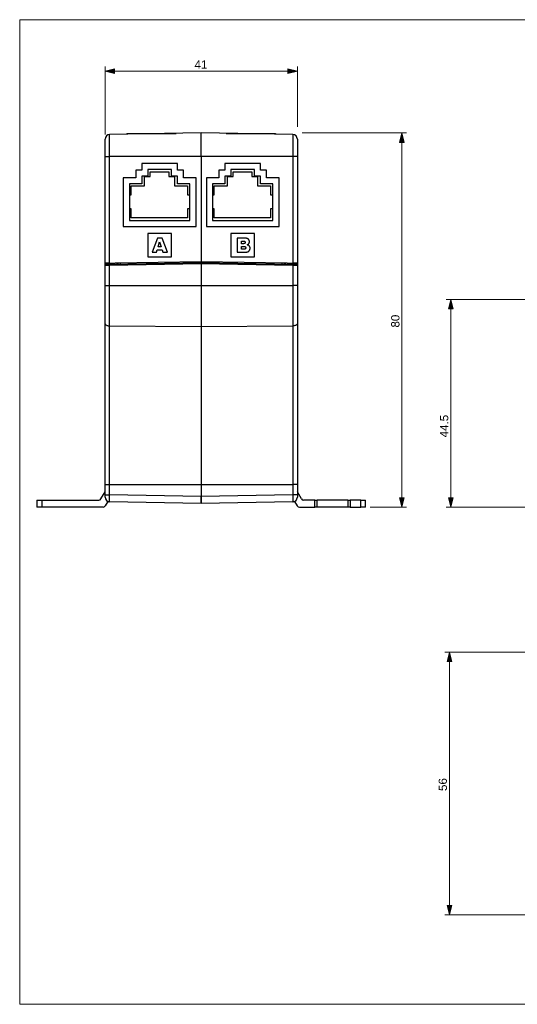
# Model space of a CAD drawing. Header units: inches. Extents: x 0 to 842, y 0 to 595.
# Tile 1 of 6: x 0 to 301, y 0 to 595. Entities that reach past the tile are written whole.
import ezdxf

# ---------------------------------------------------------------- set-up
doc = ezdxf.new("R2010")
doc.units = ezdxf.units.IN
doc.header["$MEASUREMENT"] = 0
doc.layers.add('Capa 1', color=7, linetype='Continuous')

# ---------------------------------------------------------------- blocks, each defined once
blk = doc.blocks.new('block 2')
at = {"layer": 'Capa 1', "lineweight": 0}
blk.add_lwpolyline([(0, 595.28), (841.89, 595.28), (841.89, 0), (0, 0), (0, 595.28)], dxfattribs=at)
at = {"layer": 'Capa 1', "color": 250, "lineweight": 25}
for points in [[(109.65, 526.78), (54.32, 525.82)], [(54.32, 512.61), (54.32, 513.02), (54.32, 513.44), (54.32, 513.85), (54.32, 514.26), (54.32, 514.68), (54.32, 515.08), (54.32, 515.49), (54.32, 515.89), (54.32, 516.29), (54.32, 516.69), (54.32, 517.08), (54.32, 517.47), (54.32, 517.85), (54.32, 518.23), (54.32, 518.6), (54.32, 518.97), (54.32, 519.33), (54.32, 519.69), (54.32, 520.03), (54.32, 520.37), (54.32, 520.7), (54.32, 521.03), (54.32, 521.34), (54.32, 521.65), (54.32, 521.95), (54.32, 522.24), (54.32, 522.52), (54.32, 522.79), (54.32, 523.04), (54.32, 523.29), (54.32, 523.53), (54.32, 523.76), (54.32, 523.98), (54.32, 524.18), (54.32, 524.38), (54.32, 524.56), (54.32, 524.73), (54.32, 524.89), (54.32, 525.04), (54.32, 525.17), (54.32, 525.29), (54.32, 525.4), (54.32, 525.5), (54.32, 525.58), (54.32, 525.65), (54.32, 525.71), (54.32, 525.76), (54.32, 525.79), (54.32, 525.81), (54.32, 525.82)], [(64.72, 526.52), (69.82, 526.52)], [(64.72, 526.52), (64.72, 526)], [(69.82, 526.52), (94.59, 526.52)], [(69.82, 526.52), (69.82, 526.09)], [(164.97, 525.82), (109.65, 526.78)], [(109.65, 512.61), (109.65, 513.05), (109.65, 513.5), (109.65, 513.94), (109.65, 514.39), (109.65, 514.83), (109.65, 515.27), (109.65, 515.7), (109.65, 516.13), (109.65, 516.56), (109.65, 516.99), (109.65, 517.41), (109.65, 517.83), (109.65, 518.24), (109.65, 518.64), (109.65, 519.04), (109.65, 519.44), (109.65, 519.82), (109.65, 520.2), (109.65, 520.58), (109.65, 520.94), (109.65, 521.3), (109.65, 521.64), (109.65, 521.98), (109.65, 522.31), (109.65, 522.63), (109.65, 522.94), (109.65, 523.24), (109.65, 523.53), (109.65, 523.81), (109.65, 524.08), (109.65, 524.33), (109.65, 524.58), (109.65, 524.81), (109.65, 525.03), (109.65, 525.24), (109.65, 525.43), (109.65, 525.62), (109.65, 525.79), (109.65, 525.94), (109.65, 526.09), (109.65, 526.22), (109.65, 526.34), (109.65, 526.44), (109.65, 526.53), (109.65, 526.61), (109.65, 526.67), (109.65, 526.72), (109.65, 526.76), (109.65, 526.78), (109.65, 526.78)], [(124.71, 526.52), (149.47, 526.52)], [(149.47, 526.52), (154.58, 526.52)], [(149.47, 526.52), (149.47, 526.09)], [(154.58, 526.52), (154.58, 526)], [(164.97, 525.82), (164.97, 525.81), (164.97, 525.79), (164.97, 525.76), (164.97, 525.71), (164.97, 525.65), (164.97, 525.58), (164.97, 525.5), (164.97, 525.4), (164.97, 525.29), (164.97, 525.17), (164.97, 525.04), (164.97, 524.89), (164.97, 524.73), (164.97, 524.56), (164.97, 524.38), (164.97, 524.18), (164.97, 523.98), (164.97, 523.76), (164.97, 523.53), (164.97, 523.29), (164.97, 523.05), (164.97, 522.79), (164.97, 522.52), (164.97, 522.24), (164.97, 521.95), (164.97, 521.65), (164.97, 521.34), (164.97, 521.03), (164.97, 520.7), (164.97, 520.37), (164.97, 520.03), (164.97, 519.69), (164.97, 519.33), (164.97, 518.97), (164.97, 518.61), (164.97, 518.23), (164.97, 517.85), (164.97, 517.47), (164.97, 517.08), (164.97, 516.69), (164.97, 516.29), (164.97, 515.89), (164.97, 515.49), (164.97, 515.08), (164.97, 514.67), (164.97, 514.26), (164.97, 513.85), (164.97, 513.44), (164.97, 513.02), (164.97, 512.61)], [(51.54, 512.61), (51.54, 522.98)], [(167.76, 522.98), (167.76, 512.61)], [(51.54, 447.98), (51.54, 512.61)], [(51.54, 512.61), (51.54, 512.61), (51.55, 512.61), (51.56, 512.61), (51.58, 512.61), (51.61, 512.61), (51.64, 512.61), (51.68, 512.61), (51.72, 512.61), (51.77, 512.61), (51.83, 512.61), (51.89, 512.61), (51.95, 512.61), (52.02, 512.61), (52.1, 512.61), (52.18, 512.61), (52.26, 512.61), (52.35, 512.61), (52.44, 512.61), (52.54, 512.61), (52.64, 512.61), (52.74, 512.61), (52.85, 512.61), (52.96, 512.61), (53.08, 512.61), (53.19, 512.61), (53.31, 512.61), (53.43, 512.61), (53.56, 512.61), (53.68, 512.61), (53.81, 512.61), (53.93, 512.61), (54.06, 512.61), (54.19, 512.61), (54.32, 512.61)], [(54.32, 447.98), (54.32, 512.61)], [(109.65, 512.61), (54.32, 512.61)], [(164.97, 512.61), (109.65, 512.61)], [(109.65, 512.61), (109.65, 448.88)], [(167.76, 512.61), (167.75, 512.61), (167.75, 512.61), (167.73, 512.61), (167.71, 512.61), (167.68, 512.61), (167.65, 512.61), (167.61, 512.61), (167.57, 512.61), (167.52, 512.61), (167.47, 512.61), (167.41, 512.61), (167.34, 512.61), (167.27, 512.61), (167.2, 512.61), (167.12, 512.61), (167.03, 512.61), (166.94, 512.61), (166.85, 512.61), (166.75, 512.61), (166.65, 512.61), (166.55, 512.61), (166.44, 512.61), (166.33, 512.61), (166.22, 512.61), (166.1, 512.61), (165.98, 512.61), (165.86, 512.61), (165.74, 512.61), (165.61, 512.61), (165.49, 512.61), (165.36, 512.61), (165.23, 512.61), (165.1, 512.61), (164.97, 512.61)], [(164.97, 512.61), (164.97, 447.98)], [(167.76, 512.61), (167.76, 447.98)], [(95.36, 508.36), (73.76, 508.36)], [(73.76, 508.36), (73.76, 504.33)], [(95.36, 504.33), (95.36, 508.36)], [(123.93, 508.36), (123.93, 504.33)], [(145.53, 508.36), (123.93, 508.36)], [(145.53, 504.33), (145.53, 508.36)], [(73.76, 504.33), (70.16, 504.33)], [(70.16, 504.33), (70.16, 499.71)], [(73.85, 500.65), (73.85, 496.03)], [(77.45, 500.65), (73.85, 500.65)], [(75.32, 494.89), (75.32, 500.56)], [(75.32, 500.56), (78.75, 500.56)], [(77.45, 504.67), (77.45, 500.65)], [(91.68, 504.67), (77.45, 504.67)], [(78.75, 500.56), (78.75, 503.25)], [(78.75, 503.25), (90.09, 503.25)], [(90.09, 503.25), (90.09, 500.56)], [(90.09, 500.56), (93.52, 500.56)], [(91.68, 500.65), (91.68, 504.67)], [(95.28, 500.65), (91.68, 500.65)], [(93.52, 500.56), (93.52, 494.89)], [(95.28, 496.03), (95.28, 500.65)], [(98.96, 504.33), (95.36, 504.33)], [(98.96, 499.71), (98.96, 504.33)], [(120.33, 504.33), (120.33, 499.71)], [(123.93, 504.33), (120.33, 504.33)], [(124.02, 500.65), (124.02, 496.03)], [(127.62, 500.65), (124.02, 500.65)], [(125.49, 494.89), (125.49, 500.56)], [(125.49, 500.56), (128.92, 500.56)], [(127.62, 504.67), (127.62, 500.65)], [(141.85, 504.67), (127.62, 504.67)], [(128.92, 500.56), (128.92, 503.25)], [(128.92, 503.25), (140.26, 503.25)], [(140.26, 503.25), (140.26, 500.56)], [(140.26, 500.56), (143.69, 500.56)], [(141.85, 500.65), (141.85, 504.67)], [(145.45, 500.65), (141.85, 500.65)], [(143.69, 500.56), (143.69, 494.89)], [(145.45, 496.03), (145.45, 500.65)], [(149.13, 504.33), (145.53, 504.33)], [(149.13, 499.71), (149.13, 504.33)], [(70.16, 499.71), (62.59, 499.71)], [(62.59, 499.71), (62.59, 470.26)], [(66.28, 496.03), (66.28, 473.94)], [(73.85, 496.03), (66.28, 496.03)], [(67.41, 489.44), (67.41, 494.89)], [(67.41, 494.89), (75.32, 494.89)], [(93.52, 494.89), (101.43, 494.89)], [(102.84, 496.03), (95.28, 496.03)], [(106.53, 499.71), (98.96, 499.71)], [(101.43, 494.89), (101.43, 489.44)], [(102.84, 473.94), (102.84, 496.03)], [(106.53, 470.26), (106.53, 499.71)], [(112.77, 499.71), (112.77, 470.26)], [(120.33, 499.71), (112.77, 499.71)], [(116.45, 496.03), (116.45, 473.94)], [(124.02, 496.03), (116.45, 496.03)], [(117.58, 489.44), (117.58, 494.89)], [(117.58, 494.89), (125.49, 494.89)], [(143.69, 494.89), (151.6, 494.89)], [(153.02, 496.03), (145.45, 496.03)], [(156.7, 499.71), (149.13, 499.71)], [(151.6, 494.89), (151.6, 489.44)], [(153.02, 473.94), (153.02, 496.03)], [(156.7, 470.26), (156.7, 499.71)], [(66.28, 489.44), (67.41, 489.44)], [(101.43, 489.44), (102.84, 489.44)], [(116.45, 489.44), (117.58, 489.44)], [(151.6, 489.44), (153.02, 489.44)], [(67.41, 480.93), (66.28, 480.93)], [(67.41, 475.48), (67.41, 480.93)], [(102.84, 480.93), (101.43, 480.93)], [(101.43, 480.93), (101.43, 475.48)], [(117.58, 480.93), (116.45, 480.93)], [(117.58, 475.48), (117.58, 480.93)], [(153.02, 480.93), (151.6, 480.93)], [(151.6, 480.93), (151.6, 475.48)], [(66.28, 473.94), (102.84, 473.94)], [(101.43, 475.48), (67.41, 475.48)], [(116.45, 473.94), (153.02, 473.94)], [(151.6, 475.48), (117.58, 475.48)], [(62.59, 470.26), (106.53, 470.26)], [(77.47, 466.01), (77.47, 451.83)], [(91.65, 466.01), (77.47, 466.01)], [(91.65, 451.83), (91.65, 466.01)], [(112.77, 470.26), (156.7, 470.26)], [(141.82, 466.01), (127.65, 466.01)], [(127.65, 466.01), (127.65, 451.83)], [(141.82, 451.83), (141.82, 466.01)], [(83.16, 463.17), (79.97, 454.67)], [(86.03, 463.17), (83.16, 463.17)], [(83.63, 457.91), (84.56, 460.97)], [(84.56, 460.97), (85.5, 457.91)], [(89.23, 454.67), (86.03, 463.17)], [(136.25, 463.17), (131.33, 463.17)], [(131.33, 463.17), (131.33, 454.67)], [(133.98, 461.45), (135.14, 461.45)], [(133.98, 459.84), (133.98, 461.45)], [(135.13, 459.84), (133.98, 459.84)], [(135.98, 460.05), (135.95, 460.02), (135.92, 460), (135.89, 459.98), (135.85, 459.96), (135.81, 459.94), (135.77, 459.93), (135.73, 459.91), (135.68, 459.9), (135.63, 459.89), (135.58, 459.88), (135.52, 459.87), (135.47, 459.86), (135.41, 459.85), (135.35, 459.85), (135.29, 459.84), (135.24, 459.84), (135.18, 459.84), (135.13, 459.84)], [(135.14, 461.45), (135.2, 461.45), (135.25, 461.45), (135.31, 461.45), (135.36, 461.44), (135.42, 461.44), (135.47, 461.43), (135.53, 461.42), (135.58, 461.41), (135.63, 461.4), (135.68, 461.39), (135.72, 461.38), (135.77, 461.36), (135.81, 461.35), (135.85, 461.33), (135.88, 461.31), (135.92, 461.29), (135.95, 461.26), (135.98, 461.24)], [(135.98, 461.24), (136.01, 461.21), (136.04, 461.18), (136.07, 461.15), (136.09, 461.12), (136.12, 461.08), (136.14, 461.04), (136.16, 461), (136.17, 460.96), (136.19, 460.92), (136.2, 460.87), (136.21, 460.83), (136.22, 460.77), (136.22, 460.72), (136.22, 460.66)], [(136.22, 460.66), (136.22, 460.6), (136.22, 460.54), (136.21, 460.48), (136.2, 460.43), (136.19, 460.38), (136.17, 460.33), (136.15, 460.29), (136.13, 460.25), (136.11, 460.21), (136.09, 460.17), (136.06, 460.14), (136.04, 460.11), (136.01, 460.08), (135.98, 460.05)], [(138.14, 462.56), (138.06, 462.63), (137.98, 462.69), (137.9, 462.75), (137.81, 462.8), (137.72, 462.86), (137.63, 462.91), (137.53, 462.95), (137.42, 462.99), (137.3, 463.03), (137.18, 463.07), (137.05, 463.1), (136.91, 463.12), (136.76, 463.14), (136.6, 463.16), (136.43, 463.17), (136.25, 463.17)], [(137.41, 459.19), (137.48, 459.22), (137.55, 459.25), (137.62, 459.27), (137.68, 459.3), (137.73, 459.33), (137.79, 459.35), (137.84, 459.38), (137.89, 459.41), (137.94, 459.44), (137.99, 459.47), (138.03, 459.5), (138.08, 459.53), (138.12, 459.57), (138.17, 459.6), (138.21, 459.64), (138.25, 459.68), (138.29, 459.72), (138.33, 459.76)], [(138.76, 458.43), (138.7, 458.5), (138.64, 458.56), (138.57, 458.63), (138.5, 458.69), (138.43, 458.75), (138.35, 458.8), (138.26, 458.86), (138.16, 458.91), (138.06, 458.97), (137.95, 459.02), (137.83, 459.06), (137.7, 459.11), (137.56, 459.15), (137.41, 459.19)], [(138.8, 461.06), (138.8, 461.16), (138.79, 461.26), (138.78, 461.36), (138.76, 461.45), (138.74, 461.54), (138.72, 461.63), (138.7, 461.72), (138.67, 461.8), (138.63, 461.88), (138.59, 461.96), (138.55, 462.04), (138.51, 462.12), (138.46, 462.2), (138.4, 462.27), (138.34, 462.35), (138.28, 462.42), (138.21, 462.49), (138.14, 462.56)], [(138.33, 459.76), (138.39, 459.84), (138.45, 459.92), (138.51, 460), (138.56, 460.09), (138.6, 460.17), (138.64, 460.26), (138.68, 460.35), (138.71, 460.44), (138.73, 460.53), (138.76, 460.63), (138.77, 460.73), (138.79, 460.83), (138.79, 460.94), (138.8, 461.06)], [(139.19, 457.09), (139.19, 457.22), (139.18, 457.34), (139.17, 457.45), (139.15, 457.56), (139.13, 457.66), (139.1, 457.76), (139.07, 457.86), (139.04, 457.95), (139, 458.04), (138.96, 458.12), (138.92, 458.2), (138.87, 458.28), (138.81, 458.36), (138.76, 458.43)], [(79.97, 454.67), (82.65, 454.67)], [(82.65, 454.67), (83.06, 456.07)], [(83.06, 456.07), (86.05, 456.07)], [(85.5, 457.91), (83.63, 457.91)], [(86.05, 456.07), (86.47, 454.67)], [(86.47, 454.67), (89.23, 454.67)], [(131.33, 454.67), (135.87, 454.67)], [(133.98, 458.22), (135.32, 458.22)], [(133.98, 456.5), (133.98, 458.22)], [(135.32, 456.5), (133.98, 456.5)], [(135.32, 458.22), (135.38, 458.22), (135.44, 458.22), (135.51, 458.21), (135.57, 458.21), (135.64, 458.2), (135.7, 458.2), (135.76, 458.19), (135.82, 458.18), (135.88, 458.16), (135.94, 458.15), (135.99, 458.14), (136.04, 458.12), (136.09, 458.1), (136.13, 458.08), (136.17, 458.06), (136.21, 458.04), (136.25, 458.01), (136.28, 457.99)], [(136.28, 456.73), (136.25, 456.71), (136.21, 456.68), (136.18, 456.66), (136.14, 456.64), (136.09, 456.62), (136.05, 456.6), (136, 456.58), (135.95, 456.57), (135.89, 456.55), (135.83, 456.54), (135.77, 456.53), (135.71, 456.52), (135.65, 456.51), (135.58, 456.51), (135.51, 456.5), (135.45, 456.5), (135.38, 456.5), (135.32, 456.5)], [(135.87, 454.67), (135.9, 454.67), (135.93, 454.67), (135.96, 454.67), (135.99, 454.67), (136.02, 454.67), (136.05, 454.68), (136.08, 454.68), (136.1, 454.68), (136.14, 454.68), (136.17, 454.68), (136.2, 454.69), (136.23, 454.69), (136.26, 454.69), (136.3, 454.7), (136.33, 454.7), (136.38, 454.7), (136.42, 454.71), (136.46, 454.71), (136.51, 454.72), (136.56, 454.72), (136.61, 454.73), (136.66, 454.73), (136.72, 454.74), (136.78, 454.75), (136.84, 454.76), (136.91, 454.77), (136.97, 454.77), (137.05, 454.78)], [(136.28, 457.99), (136.32, 457.95), (136.35, 457.92), (136.39, 457.88), (136.42, 457.85), (136.44, 457.81), (136.47, 457.77), (136.49, 457.73), (136.5, 457.69), (136.52, 457.64), (136.53, 457.59), (136.54, 457.55), (136.55, 457.5), (136.56, 457.44), (136.56, 457.38)], [(136.56, 457.38), (136.56, 457.32), (136.55, 457.26), (136.54, 457.21), (136.53, 457.15), (136.52, 457.1), (136.5, 457.05), (136.49, 457.01), (136.46, 456.97), (136.44, 456.92), (136.41, 456.88), (136.39, 456.85), (136.35, 456.81), (136.32, 456.77), (136.28, 456.73)], [(137.05, 454.78), (137.13, 454.8), (137.2, 454.81), (137.27, 454.82), (137.34, 454.83), (137.4, 454.84), (137.46, 454.86), (137.51, 454.87), (137.56, 454.88), (137.61, 454.89), (137.66, 454.91), (137.71, 454.92), (137.76, 454.94), (137.81, 454.96), (137.86, 454.97), (137.91, 454.99), (137.95, 455.02), (138, 455.04), (138.04, 455.06)], [(138.04, 455.06), (138.13, 455.11), (138.21, 455.17), (138.29, 455.23), (138.37, 455.29), (138.44, 455.35), (138.52, 455.42), (138.58, 455.49), (138.65, 455.57), (138.71, 455.65), (138.77, 455.73), (138.83, 455.81), (138.88, 455.9)], [(138.88, 455.9), (138.93, 455.98), (138.97, 456.07), (139.01, 456.16), (139.05, 456.25), (139.08, 456.35), (139.11, 456.44), (139.13, 456.55), (139.15, 456.65), (139.17, 456.76), (139.18, 456.87), (139.19, 456.98), (139.19, 457.09)], [(54.32, 447.98), (51.54, 447.98)], [(51.54, 446.6), (51.54, 447.98)], [(51.54, 447.98), (51.54, 447.89), (51.54, 446.6)], [(54.32, 446.63), (53.87, 446.63), (53.45, 446.62), (53.06, 446.62), (52.72, 446.61), (52.43, 446.61), (52.19, 446.61), (52, 446.6), (51.84, 446.6), (51.72, 446.6), (51.62, 446.6), (51.56, 446.6), (51.54, 446.6)], [(51.54, 434.66), (51.54, 446.6)], [(52.23, 447.31), (52.23, 447.35), (52.23, 447.5), (52.23, 447.73), (52.23, 447.98)], [(54.32, 447.34), (52.23, 447.31)], [(52.23, 447.31), (54.27, 447.34)], [(109.65, 448.31), (54.32, 447.34)], [(54.32, 447.98), (57.77, 447.98)], [(109.65, 447.6), (54.32, 446.63)], [(54.32, 446.63), (54.32, 446.82), (54.32, 446.99), (54.32, 447.13), (54.32, 447.25), (54.32, 447.32), (54.32, 447.34)], [(54.32, 434.66), (54.32, 446.63)], [(109.65, 448.88), (57.77, 447.98)], [(58.63, 447.99), (58.63, 447.99), (58.64, 447.74), (58.65, 447.56), (58.65, 447.45), (58.66, 447.42)], [(59.23, 448), (59.23, 447.43)], [(60.72, 448.03), (60.72, 447.45)], [(77.47, 451.83), (91.65, 451.83)], [(161.52, 447.98), (109.65, 448.88)], [(109.65, 448.88), (109.65, 448.31)], [(109.65, 448.88), (109.65, 448.31)], [(109.65, 448.29), (109.65, 448.31)], [(164.97, 447.34), (109.65, 448.31)], [(109.65, 448.31), (109.65, 447.6)], [(109.65, 448.25), (109.65, 448.29)], [(109.65, 448.19), (109.65, 448.25)], [(109.65, 448.1), (109.65, 448.19)], [(109.65, 447.99), (109.65, 448.1)], [(109.65, 447.87), (109.65, 447.99)], [(109.65, 447.74), (109.65, 447.87)], [(109.65, 447.6), (109.65, 447.74)], [(109.65, 447.6), (109.65, 434.66)], [(164.97, 446.63), (109.65, 447.6)], [(109.65, 447.6), (109.65, 434.66)], [(127.65, 451.83), (141.82, 451.83)], [(158.58, 447.45), (158.58, 448.03)], [(160.07, 447.43), (160.07, 448)], [(160.63, 447.42), (160.64, 447.45), (160.65, 447.56), (160.66, 447.74), (160.67, 447.99), (160.67, 447.99)], [(161.52, 447.98), (164.97, 447.98)], [(167.76, 447.98), (164.97, 447.98)], [(167.06, 447.31), (164.97, 447.34)], [(164.97, 447.34), (167.06, 447.31)], [(164.97, 446.63), (164.97, 446.82), (164.98, 446.99), (164.98, 447.13), (164.98, 447.25), (164.97, 447.32), (164.97, 447.34)], [(167.76, 446.6), (167.72, 446.6), (167.63, 446.6), (167.47, 446.6), (167.27, 446.6), (167.04, 446.61), (166.79, 446.61), (166.53, 446.61), (166.26, 446.62), (165.98, 446.62), (165.67, 446.62), (165.34, 446.63), (164.97, 446.63)], [(164.97, 446.63), (164.97, 434.66)], [(167.06, 447.98), (167.06, 447.85), (167.06, 447.63), (167.06, 447.46), (167.06, 447.35), (167.06, 447.31)], [(167.76, 447.98), (167.76, 446.6)], [(167.76, 446.6), (167.76, 434.66)], [(51.54, 411.44), (51.54, 434.66)], [(51.54, 434.66), (51.57, 434.66), (51.67, 434.66), (51.84, 434.66), (52.07, 434.66), (52.35, 434.66), (52.68, 434.66), (53.05, 434.66), (53.46, 434.66), (53.88, 434.66), (54.32, 434.66)], [(54.32, 434.66), (109.65, 434.66)], [(54.32, 410.2), (54.32, 414.06), (54.32, 418.04), (54.32, 422.11), (54.32, 426.25), (54.32, 430.44), (54.32, 434.66)], [(109.65, 434.66), (109.65, 430.36)], [(109.65, 434.66), (164.97, 434.66)], [(109.65, 434.66), (109.65, 430.36)], [(167.76, 434.66), (167.72, 434.66), (167.62, 434.66), (167.46, 434.66), (167.23, 434.66), (166.94, 434.66), (166.61, 434.66), (166.24, 434.66), (165.84, 434.66), (165.41, 434.66), (164.97, 434.66)], [(164.97, 434.66), (164.97, 430.44), (164.97, 426.25), (164.97, 422.11), (164.97, 418.03), (164.97, 414.06), (164.97, 410.2)], [(167.76, 434.66), (167.76, 411.44)], [(109.65, 430.36), (109.65, 426.1)], [(109.65, 430.36), (109.65, 426.1)], [(109.65, 426.1), (109.65, 421.89)], [(109.65, 426.1), (109.65, 421.89)], [(109.65, 421.89), (109.65, 417.75)], [(109.65, 421.89), (109.65, 417.75)], [(109.65, 417.75), (109.65, 413.71)], [(109.65, 417.75), (109.65, 413.71)], [(51.54, 358.47), (51.54, 411.45)], [(51.54, 411.44), (51.57, 411.25), (51.67, 411.06), (51.84, 410.89), (52.07, 410.72), (52.35, 410.57), (52.68, 410.45), (53.05, 410.34), (53.46, 410.27), (53.88, 410.22), (54.32, 410.2)], [(109.65, 413.71), (109.65, 409.78)], [(109.65, 413.71), (109.65, 409.78)], [(167.76, 411.44), (167.72, 411.25), (167.62, 411.06), (167.46, 410.89), (167.23, 410.72), (166.94, 410.57), (166.61, 410.45), (166.24, 410.34), (165.84, 410.27), (165.41, 410.22), (164.97, 410.2)], [(167.76, 411.44), (167.76, 359.34)], [(54.32, 410.2), (109.65, 409.78)], [(54.32, 314.18), (54.32, 326.6), (54.32, 338.98), (54.32, 351.28), (54.32, 363.46), (54.32, 375.48), (54.32, 387.3), (54.32, 398.89), (54.32, 410.2)], [(109.65, 409.78), (164.97, 410.2)], [(109.65, 409.78), (109.65, 314.18)], [(109.65, 409.78), (109.65, 314.18)], [(164.97, 410.2), (164.97, 398.89), (164.97, 387.3), (164.97, 375.48), (164.97, 363.46), (164.97, 351.28), (164.97, 338.98), (164.97, 326.6), (164.97, 314.18)], [(51.54, 354.29), (51.54, 358.47)], [(167.76, 359.34), (167.76, 355.98)], [(51.54, 319.21), (51.54, 354.29)], [(167.76, 355.98), (167.76, 319.41)], [(51.54, 314.18), (51.54, 319.21)], [(167.76, 319.41), (167.76, 314.18)], [(49.11, 305.54), (51.54, 309.74)], [(51.54, 308.06), (51.54, 314.18)], [(51.54, 314.18), (51.57, 314.18), (51.67, 314.18), (51.84, 314.18), (52.07, 314.18), (52.35, 314.18), (52.68, 314.18), (53.05, 314.18), (53.46, 314.18), (53.88, 314.18), (54.32, 314.18)], [(54.32, 314.18), (109.65, 314.18)], [(54.32, 308.06), (54.32, 314.18)], [(109.65, 314.18), (109.65, 307.1)], [(109.65, 314.18), (115.03, 314.18)], [(109.65, 314.18), (109.65, 307.1)], [(115.03, 314.18), (164.97, 314.18)], [(167.76, 314.18), (167.72, 314.18), (167.62, 314.18), (167.46, 314.18), (167.23, 314.18), (166.94, 314.18), (166.61, 314.18), (166.24, 314.18), (165.84, 314.18), (165.41, 314.18), (164.97, 314.18)], [(164.97, 314.18), (164.97, 308.06)], [(167.76, 314.18), (167.76, 308.06)], [(170.18, 305.54), (167.76, 309.74)], [(10.43, 304.83), (13.27, 304.83)], [(10.43, 304.83), (10.43, 300.58)], [(13.27, 304.83), (47.88, 304.83)], [(13.27, 304.83), (13.27, 300.58)], [(51.54, 306.65), (51.54, 308.06)], [(51.54, 308.06), (51.59, 308.06), (51.75, 308.06), (52, 308.06), (52.35, 308.06), (52.77, 308.06), (53.25, 308.06), (53.78, 308.06), (54.32, 308.06)], [(53.18, 304.08), (51.57, 301.29)], [(54.32, 303.81), (54.31, 303.86), (54.31, 304.01), (54.3, 304.25), (54.3, 304.56), (54.3, 304.92), (54.3, 305.3), (54.3, 305.7), (54.3, 306.12), (54.31, 306.55), (54.31, 307.01), (54.32, 307.52), (54.32, 308.06)], [(109.65, 307.1), (54.32, 308.06)], [(109.65, 302.85), (54.32, 303.81)], [(164.97, 308.06), (109.65, 307.1)], [(109.65, 306.54), (109.65, 307.1)], [(109.65, 307.1), (109.65, 306.42)], [(109.65, 306.42), (109.65, 306.54)], [(109.65, 305.78), (109.65, 306.42)], [(109.65, 306.42), (109.65, 302.85)], [(109.65, 305.17), (109.65, 305.78)], [(109.65, 304.6), (109.65, 305.17)], [(109.65, 304.09), (109.65, 304.6)], [(109.65, 303.66), (109.65, 304.09)], [(164.97, 303.81), (109.65, 302.85)], [(109.65, 303.31), (109.65, 303.66)], [(167.76, 308.06), (167.7, 308.06), (167.55, 308.06), (167.29, 308.06), (166.94, 308.06), (166.52, 308.06), (166.04, 308.06), (165.52, 308.06), (164.97, 308.06)], [(164.97, 308.06), (164.98, 307.45), (164.98, 306.86), (164.99, 306.3), (164.99, 305.78), (164.99, 305.32), (164.99, 304.92), (164.99, 304.6), (164.99, 304.34), (164.99, 304.12), (164.98, 303.96), (164.98, 303.85), (164.97, 303.81)], [(166.11, 304.08), (167.73, 301.29)], [(167.76, 308.06), (167.76, 306.65)], [(178.39, 304.83), (171.41, 304.83)], [(178.39, 304.83), (179.8, 304.83)], [(178.39, 300.58), (178.39, 304.83)], [(198.23, 304.83), (179.8, 304.83)], [(179.8, 300.58), (179.8, 304.83)], [(198.23, 304.83), (198.23, 300.58)], [(198.23, 304.83), (199.65, 304.83)], [(206.02, 304.83), (199.65, 304.83)], [(199.65, 304.83), (199.65, 300.58)], [(206.02, 304.83), (208.86, 304.83)], [(206.02, 300.58), (206.02, 304.83)], [(208.86, 300.58), (208.86, 304.83)], [(13.27, 300.58), (10.43, 300.58)], [(50.34, 300.58), (13.27, 300.58)], [(109.65, 303.05), (109.65, 303.31)], [(109.65, 302.9), (109.65, 303.05)], [(109.65, 302.85), (109.65, 302.9)], [(168.96, 300.58), (178.39, 300.58)], [(179.8, 300.58), (178.39, 300.58)], [(198.23, 300.58), (179.8, 300.58)], [(199.65, 300.58), (198.23, 300.58)], [(199.65, 300.58), (206.02, 300.58)], [(208.86, 300.58), (206.03, 300.58)]]:
    blk.add_lwpolyline(points, dxfattribs=at)
for points in [[(54.32, 525.82), (52.78, 525.79), (51.54, 524.53), (51.54, 522.98)], [(167.76, 522.98), (167.76, 524.53), (166.52, 525.79), (164.97, 525.82)], [(52.23, 447.31), (51.85, 447.3), (51.54, 446.98), (51.54, 446.6)], [(51.56, 446.78), (51.54, 446.72), (51.54, 446.66), (51.54, 446.6)], [(51.58, 446.85), (51.57, 446.83), (51.57, 446.8), (51.56, 446.78)], [(51.63, 446.95), (51.61, 446.92), (51.6, 446.88), (51.58, 446.85)], [(51.68, 447.02), (51.66, 447), (51.64, 446.97), (51.63, 446.95)], [(51.74, 447.09), (51.72, 447.07), (51.7, 447.05), (51.68, 447.02)], [(51.82, 447.16), (51.79, 447.14), (51.76, 447.12), (51.74, 447.09)], [(51.88, 447.21), (51.86, 447.19), (51.84, 447.18), (51.82, 447.16)], [(51.99, 447.26), (51.95, 447.24), (51.92, 447.23), (51.88, 447.21)], [(52.05, 447.28), (52.03, 447.27), (52.01, 447.27), (51.99, 447.26)], [(52.23, 447.31), (52.17, 447.31), (52.11, 447.3), (52.05, 447.28)], [(167.24, 447.28), (167.18, 447.3), (167.12, 447.3), (167.06, 447.31)], [(167.76, 446.6), (167.76, 446.98), (167.45, 447.3), (167.06, 447.31)], [(167.31, 447.26), (167.29, 447.27), (167.26, 447.27), (167.24, 447.28)], [(167.41, 447.21), (167.38, 447.23), (167.34, 447.24), (167.31, 447.26)], [(167.48, 447.16), (167.46, 447.17), (167.44, 447.19), (167.41, 447.21)], [(167.55, 447.09), (167.53, 447.12), (167.51, 447.14), (167.48, 447.16)], [(167.62, 447.02), (167.6, 447.04), (167.58, 447.07), (167.55, 447.09)], [(167.66, 446.95), (167.65, 446.97), (167.63, 447), (167.62, 447.02)], [(167.71, 446.84), (167.7, 446.88), (167.68, 446.91), (167.66, 446.95)], [(167.73, 446.78), (167.73, 446.8), (167.72, 446.82), (167.71, 446.84)], [(167.76, 446.6), (167.76, 446.66), (167.75, 446.72), (167.73, 446.78)], [(47.88, 304.83), (48.39, 304.83), (48.86, 305.1), (49.11, 305.54)], [(51.54, 306.65), (51.54, 305.1), (52.78, 303.84), (54.32, 303.81)], [(53.18, 304.07), (53.38, 303.98), (53.6, 303.91), (53.82, 303.86)], [(164.97, 303.81), (166.52, 303.84), (167.76, 305.1), (167.76, 306.65)], [(165.47, 303.86), (165.69, 303.91), (165.91, 303.98), (166.12, 304.07)], [(170.18, 305.54), (170.44, 305.1), (170.9, 304.83), (171.41, 304.83)], [(50.34, 300.58), (50.84, 300.58), (51.31, 300.85), (51.57, 301.29)], [(167.73, 301.29), (167.98, 300.85), (168.45, 300.58), (168.96, 300.58)]]:
    blk.add_open_spline(points, degree=3, dxfattribs=at)
blk = doc.blocks.new('block 3')
at = {"layer": 'Capa 1', "lineweight": 0}
blk.add_lwpolyline([(0, 595.28), (841.89, 595.28), (841.89, 0), (0, 0), (0, 595.28)], dxfattribs=at)
blk = doc.blocks.new('block 4')
at = {"layer": 'Capa 1', "lineweight": 0}
blk.add_lwpolyline([(0, 595.28), (841.89, 595.28), (841.89, 0), (0, 0), (0, 595.28)], dxfattribs=at)
blk = doc.blocks.new('block 5')
at = {"layer": 'Capa 1'}
h = blk.add_hatch(color=250, dxfattribs=at)
h.dxf.hatch_style = 2
h.paths.add_polyline_path([(230.94, 526.78), (232.36, 521.11), (229.53, 521.11)])
h = blk.add_hatch(color=250, dxfattribs=at)
h.dxf.hatch_style = 2
h.paths.add_polyline_path([(230.94, 300.58), (229.53, 306.25), (232.36, 306.25)])
at = {"layer": 'Capa 1', "lineweight": 0}
for points in [[(0, 595.28), (841.89, 595.28), (841.89, 0), (0, 0), (0, 595.28)], [(230.94, 526.78), (232.36, 521.11), (229.53, 521.11), (230.94, 526.78)], [(230.94, 526.78), (232.36, 521.11), (229.53, 521.11), (230.94, 526.78)], [(230.94, 300.58), (229.53, 306.25), (232.36, 306.25), (230.94, 300.58)], [(230.94, 300.58), (229.53, 306.25), (232.36, 306.25), (230.94, 300.58)]]:
    blk.add_lwpolyline(points, dxfattribs=at)
blk = doc.blocks.new('block 6')
at = {"layer": 'Capa 1'}
h = blk.add_hatch(color=250, dxfattribs=at)
h.dxf.hatch_style = 2
h.paths.add_polyline_path([(51.54, 564.22), (57.21, 565.63), (57.21, 562.8)])
h = blk.add_hatch(color=250, dxfattribs=at)
h.dxf.hatch_style = 2
h.paths.add_polyline_path([(167.76, 564.22), (162.09, 562.8), (162.09, 565.63)])
at = {"layer": 'Capa 1', "lineweight": 0}
for points in [[(0, 595.28), (841.89, 595.28), (841.89, 0), (0, 0), (0, 595.28)], [(51.54, 564.22), (57.21, 565.63), (57.21, 562.8), (51.54, 564.22)], [(51.54, 564.22), (57.21, 565.63), (57.21, 562.8), (51.54, 564.22)], [(167.76, 564.22), (162.09, 562.8), (162.09, 565.63), (167.76, 564.22)], [(167.76, 564.22), (162.09, 562.8), (162.09, 565.63), (167.76, 564.22)]]:
    blk.add_lwpolyline(points, dxfattribs=at)
blk = doc.blocks.new('block 7')
at = {"layer": 'Capa 1'}
h = blk.add_hatch(color=250, dxfattribs=at)
h.dxf.hatch_style = 2
h.paths.add_polyline_path([(260.45, 426.15), (261.86, 420.48), (259.03, 420.48)])
h = blk.add_hatch(color=250, dxfattribs=at)
h.dxf.hatch_style = 2
h.paths.add_polyline_path([(260.45, 300.58), (259.03, 306.25), (261.86, 306.25)])
at = {"layer": 'Capa 1', "lineweight": 0}
for points in [[(0, 595.28), (841.89, 595.28), (841.89, 0), (0, 0), (0, 595.28)], [(260.45, 426.15), (261.86, 420.48), (259.03, 420.48), (260.45, 426.15)], [(260.45, 426.15), (261.86, 420.48), (259.03, 420.48), (260.45, 426.15)], [(260.45, 300.58), (259.03, 306.25), (261.86, 306.25), (260.45, 300.58)], [(260.45, 300.58), (259.03, 306.25), (261.86, 306.25), (260.45, 300.58)]]:
    blk.add_lwpolyline(points, dxfattribs=at)
blk = doc.blocks.new('block 8')
at = {"layer": 'Capa 1', "lineweight": 0}
blk.add_lwpolyline([(0, 595.28), (841.89, 595.28), (841.89, 0), (0, 0), (0, 595.28)], dxfattribs=at)
blk = doc.blocks.new('block 9')
at = {"layer": 'Capa 1'}
h = blk.add_hatch(color=250, dxfattribs=at)
h.dxf.hatch_style = 2
h.paths.add_polyline_path([(259.62, 212.87), (261.03, 207.2), (258.2, 207.2)])
h = blk.add_hatch(color=250, dxfattribs=at)
h.dxf.hatch_style = 2
h.paths.add_polyline_path([(259.62, 54.13), (258.2, 59.8), (261.03, 59.8)])
at = {"layer": 'Capa 1', "lineweight": 0}
for points in [[(0, 595.28), (841.89, 595.28), (841.89, 0), (0, 0), (0, 595.28)], [(259.62, 212.87), (261.03, 207.2), (258.2, 207.2), (259.62, 212.87)], [(259.62, 212.87), (261.03, 207.2), (258.2, 207.2), (259.62, 212.87)], [(259.62, 54.13), (258.2, 59.8), (261.03, 59.8), (259.62, 54.13)], [(259.62, 54.13), (258.2, 59.8), (261.03, 59.8), (259.62, 54.13)]]:
    blk.add_lwpolyline(points, dxfattribs=at)
blk = doc.blocks.new('block 10')
at = {"layer": 'Capa 1', "lineweight": 0}
blk.add_lwpolyline([(0, 595.28), (841.89, 595.28), (841.89, 0), (0, 0), (0, 595.28)], dxfattribs=at)
at = {"layer": 'Capa 1', "color": 250, "lineweight": 9}
for points in [[(51.54, 525.82), (51.54, 567.05)], [(167.76, 530.59), (167.76, 567.05)], [(51.54, 564.22), (109.65, 564.22)], [(167.76, 564.22), (109.65, 564.22)], [(170.58, 526.78), (233.78, 526.78)], [(230.94, 526.78), (230.94, 413.68)], [(412.04, 426.15), (257.61, 426.15)], [(260.45, 426.15), (260.45, 363.36)], [(230.94, 300.58), (230.94, 413.68)], [(260.45, 300.58), (260.45, 363.37)], [(211.69, 300.58), (233.78, 300.58)], [(345.15, 300.58), (257.61, 300.58)], [(365.13, 212.87), (256.78, 212.87)], [(259.62, 212.87), (259.62, 133.5)], [(259.62, 54.13), (259.62, 133.5)], [(364.99, 54.13), (256.78, 54.13)]]:
    blk.add_lwpolyline(points, dxfattribs=at)

msp = doc.modelspace()

# ---------------------------------------------------------------- block references
at = {"layer": 'Capa 1'}
for name in ['block 2', 'block 3', 'block 4', 'block 5', 'block 6', 'block 7', 'block 8', 'block 9', 'block 10']:
    msp.add_blockref(name, (0, 0), dxfattribs=at)

# ---------------------------------------------------------------- texts
at = {"layer": 'Capa 1', "color": 250, "insert": (105.6, 565.63), "char_height": 5.0117, "attachment_point": 7}
msp.add_mtext('\\fArial|b0|i0|c0|p34;\\W1;41', dxfattribs=at)
at = {"layer": 'Capa 1', "color": 250, "char_height": 5.0117, "attachment_point": 7, "rotation": 90}
for s, insert in [('\\fArial|b0|i0|c0|p34;\\W1;80', (229.52, 409.14)), ('\\fArial|b0|i0|c0|p34;\\W1;44.5', (259.03, 342.74)), ('\\fArial|b0|i0|c0|p34;\\W1;56', (258.2, 128.96))]:
    msp.add_mtext(s, dxfattribs=dict(at, insert=insert))

doc.saveas('drawing.dxf')
